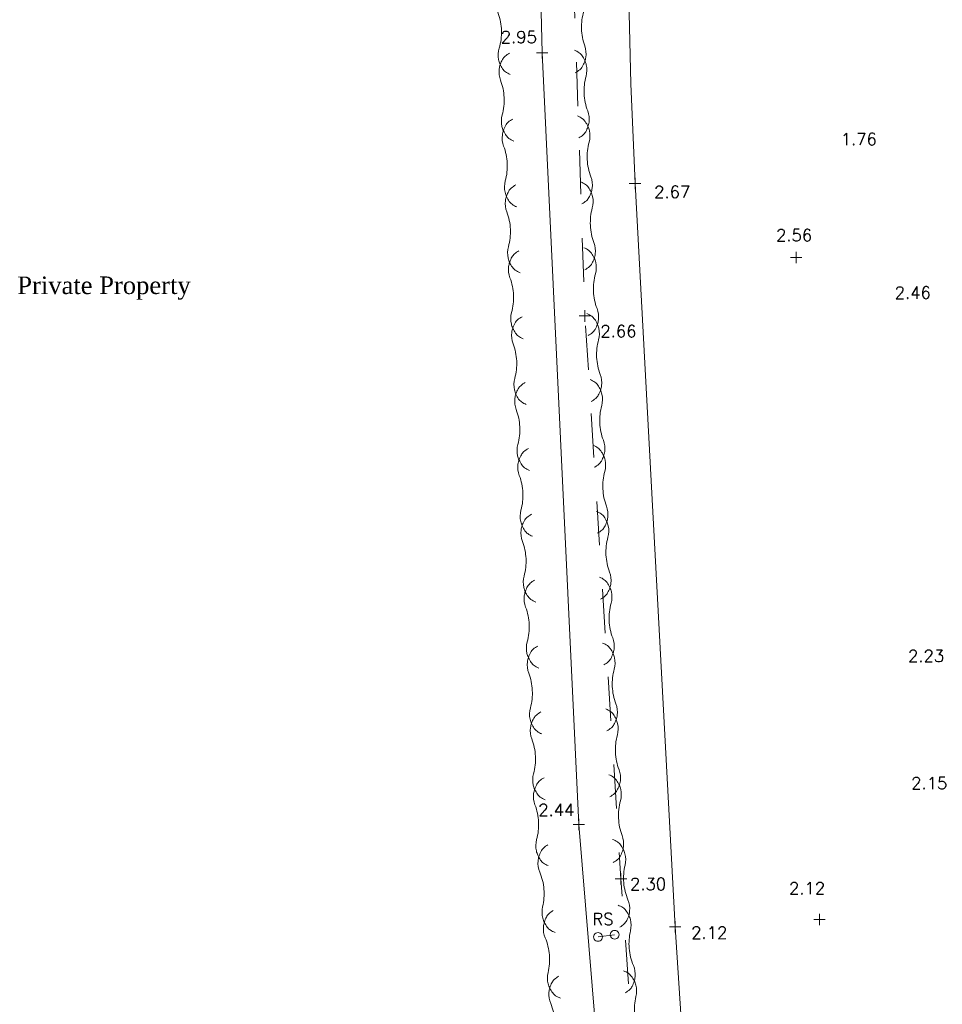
# Model space of a CAD drawing. Header units: metres. Extents: x 639013 to 639566, y 257273 to 257664.
# Tile 58 of 78: x 639167 to 639188, y 257555 to 257578. Entities that reach past the tile are written whole.
import ezdxf

# ---------------------------------------------------------------- set-up
doc = ezdxf.new("R2010")
doc.units = ezdxf.units.M
doc.linetypes.add('65208756-SWE-ZZ-XX-M-C-0002-FC06T002$0$03', pattern=[3, 1, -1, 1])
for name, color, linetype, lineweight in [('65208756-SWE-ZZ-XX-M-C-0002-FC06T002$0$0not0', 253, 'Continuous', 0), ('65208756-SWE-ZZ-XX-M-C-0002-FC06T002$0$SS_FOOTWAY', 253, '65208756-SWE-ZZ-XX-M-C-0002-FC06T002$0$03', 0), ('65208756-SWE-ZZ-XX-M-C-0002-FC06T002$0$SS_FURN', 253, 'Continuous', 0), ('65208756-SWE-ZZ-XX-M-C-0002-FC06T002$0$SS_HEDGE', 253, 'Continuous', 0), ('65208756-SWE-ZZ-XX-M-C-0002-FC06T002$0$SS_ROAD_KERBED', 253, 'Continuous', 0), ('65208756-SWE-ZZ-XX-M-C-0002-FC06T002$0$SS_Text_bold', 253, 'Continuous', 0), ('65208756-SWE-ZZ-XX-M-C-0002-FC06T002$0$SS_TXT_FURN', 253, 'Continuous', 0), ('65208756-SWE-ZZ-XX-M-C-0002-FC06T002$0$SS_TXT_LEV_GEN', 253, 'Continuous', 0), ('65208756-SWE-ZZ-XX-M-C-0002-FC06T002$0$SS_TXT_LEV_PNT', 253, 'Continuous', 0), ('65208756-SWE-ZZ-XX-M-C-0002-FC06T002$0$SS_TXT_LEV_RD', 253, 'Continuous', 0)]:
    doc.layers.add(name, color=color, linetype=linetype, lineweight=lineweight)
doc.layers.add('Z-Xref', color=7, linetype='Continuous')
doc.styles.add('65208756-SWE-ZZ-XX-M-C-0002-FC06T002$0$ROMANS', font='ROMANS')
doc.styles.add('65208756-SWE-ZZ-XX-M-C-0002-FC06T002$0$Romantics', font='romantic.ttf')

# ---------------------------------------------------------------- blocks, each defined once
blk = doc.blocks.new('65208756-SWE-ZZ-XX-M-C-0002-FC06T002')
at = {"layer": '65208756-SWE-ZZ-XX-M-C-0002-FC06T002$0$0not0', "linetype": 'Continuous'}
for p, q in [((639178.905, 257576.983), (639178.905, 257577.243)), ((639178.775, 257577.113), (639179.035, 257577.113)), ((639180.888, 257574.143), (639181.148, 257574.143)), ((639181.018, 257574.013), (639181.018, 257574.273)), ((639184.684, 257572.328), (639184.684, 257572.588)), ((639184.554, 257572.457), (639184.814, 257572.458)), ((639179.878, 257571), (639179.878, 257571.26)), ((639179.748, 257571.13), (639180.008, 257571.13)), ((639179.609, 257559.562), (639179.869, 257559.562)), ((639179.739, 257559.432), (639179.739, 257559.692)), ((639180.699, 257558.199), (639180.699, 257558.459)), ((639180.569, 257558.329), (639180.829, 257558.329)), ((639185.214, 257557.272), (639185.214, 257557.532)), ((639181.933, 257557.107), (639181.933, 257557.367)), ((639185.084, 257557.401), (639185.344, 257557.402)), ((639180.081, 257557.032), (639180.091, 257557.056)), ((639180.091, 257557.056), (639180.107, 257557.076)), ((639180.107, 257557.076), (639180.127, 257557.092)), ((639180.127, 257557.092), (639180.151, 257557.102)), ((639180.151, 257557.102), (639180.177, 257557.106)), ((639180.177, 257557.106), (639180.203, 257557.102)), ((639180.203, 257557.102), (639180.227, 257557.092)), ((639180.227, 257557.092), (639180.247, 257557.076)), ((639180.247, 257557.076), (639180.263, 257557.056)), ((639180.263, 257557.056), (639180.273, 257557.032)), ((639180.455, 257557.055), (639180.459, 257557.081)), ((639180.459, 257557.029), (639180.455, 257557.055)), ((639180.459, 257557.081), (639180.469, 257557.105)), ((639180.469, 257557.105), (639180.485, 257557.125)), ((639180.485, 257557.125), (639180.505, 257557.141)), ((639180.505, 257557.141), (639180.529, 257557.151)), ((639180.529, 257557.151), (639180.555, 257557.155)), ((639180.555, 257557.155), (639180.581, 257557.151)), ((639180.581, 257557.151), (639180.605, 257557.141)), ((639180.605, 257557.141), (639180.625, 257557.125)), ((639180.625, 257557.125), (639180.641, 257557.105)), ((639180.641, 257557.105), (639180.651, 257557.081)), ((639180.651, 257557.081), (639180.655, 257557.055)), ((639180.655, 257557.055), (639180.651, 257557.029)), ((639181.803, 257557.236), (639182.063, 257557.237)), ((639180.077, 257557.006), (639180.081, 257557.032)), ((639180.081, 257556.98), (639180.077, 257557.006)), ((639180.091, 257556.956), (639180.081, 257556.98)), ((639180.107, 257556.936), (639180.091, 257556.956)), ((639180.127, 257556.92), (639180.107, 257556.936)), ((639180.151, 257556.91), (639180.127, 257556.92)), ((639180.177, 257556.906), (639180.151, 257556.91)), ((639180.203, 257556.91), (639180.177, 257556.906)), ((639180.227, 257556.92), (639180.203, 257556.91)), ((639180.247, 257556.936), (639180.227, 257556.92)), ((639180.263, 257556.956), (639180.247, 257556.936)), ((639180.273, 257556.98), (639180.263, 257556.956)), ((639180.273, 257557.032), (639180.277, 257557.006)), ((639180.277, 257557.006), (639180.273, 257556.98)), ((639180.469, 257557.005), (639180.459, 257557.029)), ((639180.485, 257556.985), (639180.469, 257557.005)), ((639180.505, 257556.969), (639180.485, 257556.985)), ((639180.529, 257556.959), (639180.505, 257556.969)), ((639180.555, 257556.955), (639180.529, 257556.959)), ((639180.581, 257556.959), (639180.555, 257556.955)), ((639180.605, 257556.969), (639180.581, 257556.959)), ((639180.625, 257556.985), (639180.605, 257556.969)), ((639180.641, 257557.005), (639180.625, 257556.985)), ((639180.651, 257557.029), (639180.641, 257557.005))]:
    blk.add_line(p, q, dxfattribs=at)
at = {"layer": '65208756-SWE-ZZ-XX-M-C-0002-FC06T002$0$SS_FOOTWAY', "flags": 128}
blk.add_lwpolyline([(639179.864, 257602.882), (639180.031, 257595.904), (639179.467, 257583.428), (639179.878, 257571.13), (639180.699, 257558.329), (639181.688, 257544.557), (639182.52, 257529.338), (639182.777, 257522.65), (639182.282, 257521.869)], dxfattribs=at)
at = {"layer": '65208756-SWE-ZZ-XX-M-C-0002-FC06T002$0$SS_FURN'}
blk.add_line((639180.177, 257557.006), (639180.555, 257557.055), dxfattribs=at)
at = {"layer": '65208756-SWE-ZZ-XX-M-C-0002-FC06T002$0$SS_HEDGE'}
for p, q in [((639178.905, 257577.113), (639178.717, 257584.441)), ((639179.739, 257559.562), (639178.905, 257577.113)), ((639180.506, 257550.303), (639179.739, 257559.562))]:
    blk.add_line(p, q, dxfattribs=at)
for points in [[(639178.178, 257576.622, -0.061643), (639178.071, 257576.685, -0.084593), (639178.008, 257576.752, -0.043325), (639177.949, 257576.862, -0.051797), (639177.917, 257576.962, -0.123645), (639177.929, 257577.221, 0.079136), (639177.982, 257577.618, 0.079136), (639177.908, 257578.012, -0.123645), (639177.884, 257578.269, -0.051797), (639177.91, 257578.371, -0.043325), (639177.964, 257578.484, -0.084593), (639178.023, 257578.553, -0.061643), (639178.127, 257578.622)], [(639179.656, 257576.66, 0.061643), (639179.76, 257576.729, 0.084593), (639179.819, 257576.798, 0.043325), (639179.873, 257576.912, 0.051797), (639179.899, 257577.013, 0.123645), (639179.874, 257577.271, -0.079136), (639179.801, 257577.664, -0.079136), (639179.854, 257578.061, 0.123645), (639179.865, 257578.32, 0.051797), (639179.834, 257578.42, 0.043325), (639179.774, 257578.53, 0.084593), (639179.712, 257578.597, 0.061643), (639179.604, 257578.66)], [(639178.26, 257575.108, -0.061643), (639178.151, 257575.169, -0.084593), (639178.088, 257575.234, -0.043325), (639178.026, 257575.343, -0.051797), (639177.992, 257575.442, -0.123645), (639177.998, 257575.701, 0.079136), (639178.042, 257576.099, 0.079136), (639177.96, 257576.491, -0.123645), (639177.93, 257576.748, -0.051797), (639177.954, 257576.85, -0.043325), (639178.005, 257576.964, -0.084593), (639178.063, 257577.036, -0.061643), (639178.166, 257577.106)], [(639179.737, 257575.178, 0.061643), (639179.839, 257575.249, 0.084593), (639179.897, 257575.32, 0.043325), (639179.948, 257575.434, 0.051797), (639179.972, 257575.536, 0.123645), (639179.942, 257575.793, -0.079136), (639179.86, 257576.185, -0.079136), (639179.904, 257576.584, 0.123645), (639179.91, 257576.842, 0.051797), (639179.876, 257576.942, 0.043325), (639179.814, 257577.05, 0.084593), (639179.751, 257577.116, 0.061643), (639179.642, 257577.176)], [(639179.808, 257573.68, 0.061643), (639179.911, 257573.751, 0.084593), (639179.968, 257573.822, 0.043325), (639180.019, 257573.936, 0.051797), (639180.043, 257574.038, 0.123645), (639180.013, 257574.295, -0.079136), (639179.931, 257574.687, -0.079136), (639179.975, 257575.085, 0.123645), (639179.981, 257575.344, 0.051797), (639179.948, 257575.443, 0.043325), (639179.886, 257575.552, 0.084593), (639179.822, 257575.617, 0.061643), (639179.713, 257575.678)], [(639178.332, 257573.61, -0.061643), (639178.223, 257573.671, -0.084593), (639178.159, 257573.736, -0.043325), (639178.097, 257573.845, -0.051797), (639178.063, 257573.944, -0.123645), (639178.069, 257574.203, 0.079136), (639178.113, 257574.601, 0.079136), (639178.031, 257574.993, -0.123645), (639178.001, 257575.25, -0.051797), (639178.025, 257575.352, -0.043325), (639178.077, 257575.466, -0.084593), (639178.134, 257575.537, -0.061643), (639178.237, 257575.608)], [(639178.403, 257572.112, -0.061643), (639178.294, 257572.172, -0.084593), (639178.23, 257572.238, -0.043325), (639178.168, 257572.346, -0.051797), (639178.134, 257572.446, -0.123645), (639178.14, 257572.704, 0.079136), (639178.184, 257573.102, 0.079136), (639178.103, 257573.495, -0.123645), (639178.072, 257573.751, -0.051797), (639178.096, 257573.854, -0.043325), (639178.148, 257573.968, -0.084593), (639178.205, 257574.039, -0.061643), (639178.308, 257574.109)], [(639179.879, 257572.182, 0.061643), (639179.982, 257572.252, 0.084593), (639180.039, 257572.323, 0.043325), (639180.09, 257572.438, 0.051797), (639180.114, 257572.54, 0.123645), (639180.084, 257572.797, -0.079136), (639180.003, 257573.189, -0.079136), (639180.047, 257573.587, 0.123645), (639180.052, 257573.846, 0.051797), (639180.019, 257573.945, 0.043325), (639179.957, 257574.054, 0.084593), (639179.893, 257574.119, 0.061643), (639179.784, 257574.18)], [(639178.474, 257570.613, -0.061643), (639178.365, 257570.674, -0.084593), (639178.301, 257570.739, -0.043325), (639178.239, 257570.848, -0.051797), (639178.206, 257570.947, -0.123645), (639178.211, 257571.206, 0.079136), (639178.255, 257571.604, 0.079136), (639178.174, 257571.996, -0.123645), (639178.144, 257572.253, -0.051797), (639178.168, 257572.355, -0.043325), (639178.219, 257572.47, -0.084593), (639178.276, 257572.541, -0.061643), (639178.379, 257572.611)], [(639179.95, 257570.684, 0.061643), (639180.053, 257570.754, 0.084593), (639180.11, 257570.825, 0.043325), (639180.162, 257570.939, 0.051797), (639180.186, 257571.042, 0.123645), (639180.155, 257571.298, -0.079136), (639180.074, 257571.691, -0.079136), (639180.118, 257572.089, 0.123645), (639180.124, 257572.347, 0.051797), (639180.09, 257572.447, 0.043325), (639180.028, 257572.556, 0.084593), (639179.964, 257572.621, 0.061643), (639179.855, 257572.681)], [(639180.021, 257569.185, 0.061643), (639180.124, 257569.256, 0.084593), (639180.181, 257569.327, 0.043325), (639180.233, 257569.441, 0.051797), (639180.257, 257569.543, 0.123645), (639180.227, 257569.8, -0.079136), (639180.145, 257570.192, -0.079136), (639180.189, 257570.59, 0.123645), (639180.195, 257570.849, 0.051797), (639180.161, 257570.948, 0.043325), (639180.099, 257571.057, 0.084593), (639180.035, 257571.123, 0.061643), (639179.926, 257571.183)], [(639178.545, 257569.115, -0.061643), (639178.436, 257569.176, -0.084593), (639178.372, 257569.241, -0.043325), (639178.31, 257569.35, -0.051797), (639178.277, 257569.449, -0.123645), (639178.283, 257569.708, 0.079136), (639178.327, 257570.106, 0.079136), (639178.245, 257570.498, -0.123645), (639178.215, 257570.755, -0.051797), (639178.239, 257570.857, -0.043325), (639178.29, 257570.971, -0.084593), (639178.347, 257571.042, -0.061643), (639178.45, 257571.113)], [(639178.616, 257567.617, -0.061643), (639178.507, 257567.677, -0.084593), (639178.444, 257567.743, -0.043325), (639178.382, 257567.852, -0.051797), (639178.348, 257567.951, -0.123645), (639178.354, 257568.209, 0.079136), (639178.398, 257568.608, 0.079136), (639178.316, 257569, -0.123645), (639178.286, 257569.257, -0.051797), (639178.31, 257569.359, -0.043325), (639178.361, 257569.473, -0.084593), (639178.419, 257569.544, -0.061643), (639178.521, 257569.615)], [(639180.092, 257567.687, 0.061643), (639180.195, 257567.757, 0.084593), (639180.253, 257567.829, 0.043325), (639180.304, 257567.943, 0.051797), (639180.328, 257568.045, 0.123645), (639180.298, 257568.302, -0.079136), (639180.216, 257568.694, -0.079136), (639180.26, 257569.092, 0.123645), (639180.266, 257569.351, 0.051797), (639180.232, 257569.45, 0.043325), (639180.17, 257569.559, 0.084593), (639180.107, 257569.624, 0.061643), (639179.998, 257569.685)], [(639178.688, 257566.118, -0.061643), (639178.578, 257566.179, -0.084593), (639178.515, 257566.244, -0.043325), (639178.453, 257566.353, -0.051797), (639178.419, 257566.453, -0.123645), (639178.425, 257566.711, 0.079136), (639178.469, 257567.109, 0.079136), (639178.387, 257567.501, -0.123645), (639178.357, 257567.758, -0.051797), (639178.381, 257567.86, -0.043325), (639178.433, 257567.975, -0.084593), (639178.49, 257568.046, -0.061643), (639178.593, 257568.116)], [(639180.164, 257566.189, 0.061643), (639180.267, 257566.259, 0.084593), (639180.324, 257566.33, 0.043325), (639180.375, 257566.445, 0.051797), (639180.399, 257566.547, 0.123645), (639180.369, 257566.804, -0.079136), (639180.287, 257567.196, -0.079136), (639180.331, 257567.594, 0.123645), (639180.337, 257567.852, 0.051797), (639180.303, 257567.952, 0.043325), (639180.242, 257568.061, 0.084593), (639180.178, 257568.126, 0.061643), (639180.069, 257568.186)], [(639180.235, 257564.69, 0.061643), (639180.338, 257564.761, 0.084593), (639180.395, 257564.832, 0.043325), (639180.446, 257564.946, 0.051797), (639180.47, 257565.048, 0.123645), (639180.44, 257565.305, -0.079136), (639180.358, 257565.697, -0.079136), (639180.403, 257566.095, 0.123645), (639180.408, 257566.354, 0.051797), (639180.375, 257566.453, 0.043325), (639180.313, 257566.562, 0.084593), (639180.249, 257566.628, 0.061643), (639180.14, 257566.688)], [(639178.759, 257564.62, -0.061643), (639178.65, 257564.681, -0.084593), (639178.586, 257564.746, -0.043325), (639178.524, 257564.855, -0.051797), (639178.49, 257564.954, -0.123645), (639178.496, 257565.213, 0.079136), (639178.54, 257565.611, 0.079136), (639178.459, 257566.003, -0.123645), (639178.428, 257566.26, -0.051797), (639178.452, 257566.362, -0.043325), (639178.504, 257566.476, -0.084593), (639178.561, 257566.547, -0.061643), (639178.664, 257566.618)], [(639178.83, 257563.122, -0.061643), (639178.721, 257563.182, -0.084593), (639178.657, 257563.248, -0.043325), (639178.595, 257563.357, -0.051797), (639178.561, 257563.456, -0.123645), (639178.567, 257563.715, 0.079136), (639178.611, 257564.113, 0.079136), (639178.53, 257564.505, -0.123645), (639178.499, 257564.762, -0.051797), (639178.524, 257564.864, -0.043325), (639178.575, 257564.978, -0.084593), (639178.632, 257565.049, -0.061643), (639178.735, 257565.12)], [(639180.306, 257563.192, 0.061643), (639180.409, 257563.263, 0.084593), (639180.466, 257563.334, 0.043325), (639180.517, 257563.448, 0.051797), (639180.542, 257563.55, 0.123645), (639180.511, 257563.807, -0.079136), (639180.43, 257564.199, -0.079136), (639180.474, 257564.597, 0.123645), (639180.48, 257564.856, 0.051797), (639180.446, 257564.955, 0.043325), (639180.384, 257565.064, 0.084593), (639180.32, 257565.129, 0.061643), (639180.211, 257565.19)], [(639178.901, 257561.624, -0.061643), (639178.792, 257561.684, -0.084593), (639178.728, 257561.749, -0.043325), (639178.666, 257561.858, -0.051797), (639178.633, 257561.958, -0.123645), (639178.638, 257562.216, 0.079136), (639178.683, 257562.614, 0.079136), (639178.601, 257563.006, -0.123645), (639178.571, 257563.263, -0.051797), (639178.595, 257563.365, -0.043325), (639178.646, 257563.48, -0.084593), (639178.703, 257563.551, -0.061643), (639178.806, 257563.621)], [(639180.377, 257561.694, 0.061643), (639180.48, 257561.764, 0.084593), (639180.537, 257561.835, 0.043325), (639180.589, 257561.95, 0.051797), (639180.613, 257562.052, 0.123645), (639180.583, 257562.309, -0.079136), (639180.501, 257562.701, -0.079136), (639180.545, 257563.099, 0.123645), (639180.551, 257563.357, 0.051797), (639180.517, 257563.457, 0.043325), (639180.455, 257563.566, 0.084593), (639180.391, 257563.631, 0.061643), (639180.282, 257563.691)], [(639180.448, 257560.195, 0.061643), (639180.551, 257560.266, 0.084593), (639180.608, 257560.337, 0.043325), (639180.66, 257560.451, 0.051797), (639180.684, 257560.553, 0.123645), (639180.654, 257560.81, -0.079136), (639180.572, 257561.202, -0.079136), (639180.616, 257561.6, 0.123645), (639180.622, 257561.859, 0.051797), (639180.588, 257561.958, 0.043325), (639180.526, 257562.067, 0.084593), (639180.463, 257562.133, 0.061643), (639180.353, 257562.193)], [(639178.972, 257560.125, -0.061643), (639178.863, 257560.186, -0.084593), (639178.8, 257560.251, -0.043325), (639178.738, 257560.36, -0.051797), (639178.704, 257560.459, -0.123645), (639178.71, 257560.718, 0.079136), (639178.754, 257561.116, 0.079136), (639178.672, 257561.508, -0.123645), (639178.642, 257561.765, -0.051797), (639178.666, 257561.867, -0.043325), (639178.717, 257561.981, -0.084593), (639178.775, 257562.052, -0.061643), (639178.877, 257562.123)], [(639179.043, 257558.627, -0.061643), (639178.934, 257558.687, -0.084593), (639178.871, 257558.753, -0.043325), (639178.809, 257558.862, -0.051797), (639178.775, 257558.961, -0.123645), (639178.781, 257559.22, 0.079136), (639178.825, 257559.618, 0.079136), (639178.743, 257560.01, -0.123645), (639178.713, 257560.267, -0.051797), (639178.737, 257560.369, -0.043325), (639178.789, 257560.483, -0.084593), (639178.846, 257560.554, -0.061643), (639178.949, 257560.625)], [(639180.52, 257558.697, 0.061643), (639180.622, 257558.768, 0.084593), (639180.68, 257558.839, 0.043325), (639180.731, 257558.953, 0.051797), (639180.755, 257559.055, 0.123645), (639180.725, 257559.312, -0.079136), (639180.643, 257559.704, -0.079136), (639180.687, 257560.102, 0.123645), (639180.693, 257560.361, 0.051797), (639180.659, 257560.46, 0.043325), (639180.597, 257560.569, 0.084593), (639180.534, 257560.634, 0.061643), (639180.425, 257560.695)], [(639179.201, 257557.108, -0.061643), (639179.089, 257557.165, -0.084593), (639179.023, 257557.228, -0.043325), (639178.958, 257557.335, -0.051797), (639178.921, 257557.433, -0.123645), (639178.917, 257557.691, 0.079136), (639178.947, 257558.091, 0.079136), (639178.852, 257558.48, -0.123645), (639178.813, 257558.735, -0.051797), (639178.833, 257558.838, -0.043325), (639178.881, 257558.954, -0.084593), (639178.935, 257559.027, -0.061643), (639179.036, 257559.101)], [(639180.673, 257557.23, 0.061643), (639180.774, 257557.304, 0.084593), (639180.828, 257557.377, 0.043325), (639180.876, 257557.493, 0.051797), (639180.896, 257557.596, 0.123645), (639180.857, 257557.852, -0.079136), (639180.761, 257558.241, -0.079136), (639180.792, 257558.64, 0.123645), (639180.788, 257558.899, 0.051797), (639180.751, 257558.997, 0.043325), (639180.685, 257559.104, 0.084593), (639180.619, 257559.167, 0.061643), (639180.508, 257559.223)], [(639180.797, 257555.735, 0.061643), (639180.897, 257555.809, 0.084593), (639180.952, 257555.882, 0.043325), (639180.999, 257555.998, 0.051797), (639181.02, 257556.101, 0.123645), (639180.981, 257556.357, -0.079136), (639180.885, 257556.746, -0.079136), (639180.915, 257557.145, 0.123645), (639180.912, 257557.404, 0.051797), (639180.875, 257557.502, 0.043325), (639180.809, 257557.609, 0.084593), (639180.743, 257557.672, 0.061643), (639180.632, 257557.728)], [(639179.324, 257555.613, -0.061643), (639179.213, 257555.67, -0.084593), (639179.147, 257555.733, -0.043325), (639179.082, 257555.84, -0.051797), (639179.044, 257555.938, -0.123645), (639179.041, 257556.196, 0.079136), (639179.071, 257556.596, 0.079136), (639178.976, 257556.985, -0.123645), (639178.936, 257557.24, -0.051797), (639178.957, 257557.343, -0.043325), (639179.004, 257557.459, -0.084593), (639179.059, 257557.532, -0.061643), (639179.159, 257557.607)], [(639180.921, 257554.24, 0.061643), (639181.021, 257554.315, 0.084593), (639181.076, 257554.388, 0.043325), (639181.123, 257554.504, 0.051797), (639181.144, 257554.606, 0.123645), (639181.104, 257554.862, -0.079136), (639181.009, 257555.251, -0.079136), (639181.039, 257555.651, 0.123645), (639181.036, 257555.909, 0.051797), (639180.999, 257556.007, 0.043325), (639180.933, 257556.114, 0.084593), (639180.867, 257556.177, 0.061643), (639180.756, 257556.234)], [(639179.448, 257554.118, -0.061643), (639179.337, 257554.175, -0.084593), (639179.271, 257554.238, -0.043325), (639179.205, 257554.345, -0.051797), (639179.168, 257554.443, -0.123645), (639179.165, 257554.701, 0.079136), (639179.195, 257555.101, 0.079136), (639179.1, 257555.49, -0.123645), (639179.06, 257555.746, -0.051797), (639179.081, 257555.848, -0.043325), (639179.128, 257555.964, -0.084593), (639179.183, 257556.037, -0.061643), (639179.283, 257556.112)]]:
    blk.add_lwpolyline(points, format="xyb", dxfattribs=at)
at = {"layer": '65208756-SWE-ZZ-XX-M-C-0002-FC06T002$0$SS_ROAD_KERBED', "flags": 128}
for points in [[(639181.018, 257574.143), (639180.926, 257576.407), (639180.873, 257578.672), (639180.859, 257580.936), (639180.884, 257583.201), (639180.947, 257585.467), (639181.057, 257587.872), (639181.209, 257590.274), (639181.394, 257592.674), (639181.607, 257595.071), (639181.842, 257597.467), (639182.092, 257599.861), (639182.388, 257602.415), (639182.73, 257604.962), (639183.094, 257607.568)], [(639182.881, 257542.703), (639181.933, 257557.237), (639181.018, 257574.143)]]:
    blk.add_lwpolyline(points, dxfattribs=at)
at = {"layer": '65208756-SWE-ZZ-XX-M-C-0002-FC06T002$0$SS_Text_bold', "style": '65208756-SWE-ZZ-XX-M-C-0002-FC06T002$0$Romantics'}
blk.add_text('Private Property', height=0.4, rotation=0.0408, dxfattribs=at).set_placement((639166.972, 257571.627))
at = {"layer": '65208756-SWE-ZZ-XX-M-C-0002-FC06T002$0$SS_TXT_FURN', "style": '65208756-SWE-ZZ-XX-M-C-0002-FC06T002$0$ROMANS'}
blk.add_text('RS', height=0.274, rotation=0.0408, dxfattribs=at).set_placement((639180.048, 257557.275))
at = {"layer": '65208756-SWE-ZZ-XX-M-C-0002-FC06T002$0$SS_TXT_LEV_GEN', "style": '65208756-SWE-ZZ-XX-M-C-0002-FC06T002$0$ROMANS'}
for s, p in [('2.95', (639177.965, 257577.336)), ('1.76', (639185.694, 257575.015)), ('2.66', (639180.229, 257570.647)), ('2.44', (639178.818, 257559.758)), ('2.30', (639180.903, 257558.072))]:
    blk.add_text(s, height=0.274, rotation=0.0408, dxfattribs=at).set_placement(p)
at = {"layer": '65208756-SWE-ZZ-XX-M-C-0002-FC06T002$0$SS_TXT_LEV_PNT', "style": '65208756-SWE-ZZ-XX-M-C-0002-FC06T002$0$ROMANS'}
for s, p in [('2.56', (639184.223, 257572.831)), ('2.12', (639184.519, 257557.975))]:
    blk.add_text(s, height=0.274, rotation=0.0408, dxfattribs=at).set_placement(p)
at = {"layer": '65208756-SWE-ZZ-XX-M-C-0002-FC06T002$0$SS_TXT_LEV_RD', "style": '65208756-SWE-ZZ-XX-M-C-0002-FC06T002$0$ROMANS'}
for s, p in [('2.67', (639181.452, 257573.814)), ('2.46', (639186.922, 257571.522)), ('2.23', (639187.225, 257563.26)), ('2.15', (639187.298, 257560.366)), ('2.12', (639182.296, 257556.966))]:
    blk.add_text(s, height=0.274, rotation=0.0408, dxfattribs=at).set_placement(p)

msp = doc.modelspace()

# ---------------------------------------------------------------- block references
at = {"layer": 'Z-Xref', "linetype": 'Continuous'}
msp.add_blockref('65208756-SWE-ZZ-XX-M-C-0002-FC06T002', (0, 0), dxfattribs=at)

doc.saveas('drawing.dxf')
